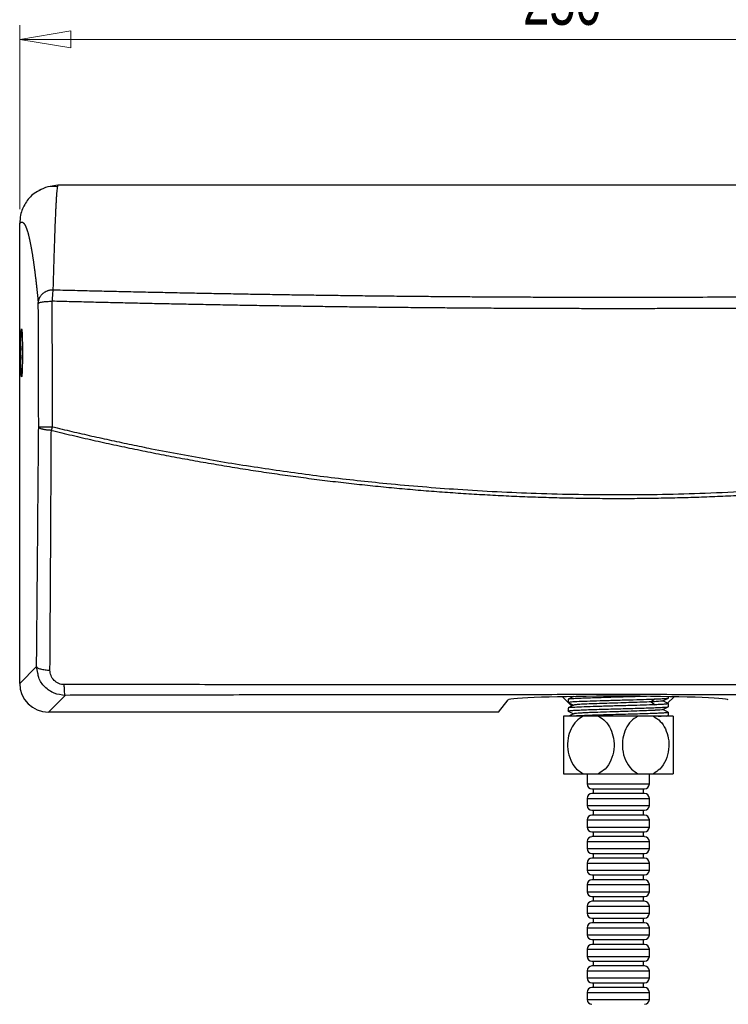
# Model space of a CAD drawing. Header units: millimetres. Extents: x 20 to 203, y 18 to 290.
# Tile 5 of 16: x 20 to 70, y 114 to 183. Entities that reach past the tile are written whole.
import ezdxf

# ---------------------------------------------------------------- set-up
doc = ezdxf.new("R2010")
doc.units = ezdxf.units.MM
doc.styles.add('SLDTEXTSTYLE0', font='TXT', dxfattribs={"width": 0.7})
doc.dimstyles.new('SLDDIMSTYLE0', dxfattribs={"dimtxt": 3.5, "dimasz": 3.556, "dimexe": 0, "dimexo": 0.0625, "dimgap": 0.875, "dimtad": 1, "dimdec": 0, "dimlfac": 3, "dimrnd": 1e-09, "dimzin": 12, "dimdsep": 46, "dimtxsty": 'SLDTEXTSTYLE0', "dimblk1": 'CLOSED', "dimblk2": 'CLOSED', "dimsah": 1, "dimcen": 0.09, "dimadec": 0, "dimazin": 3, "dimtfac": 1, "dimtdec": 0, "dimtofl": 0, "dimtmove": 0, "dimatfit": 3, "dimldrblk": 'CLOSED', "dimfxl": 0, "dimfrac": 2, "dimtolj": 1, "dimtzin": 12, "dimarcsym": 0})

# ---------------------------------------------------------------- blocks, each defined once
blk = doc.blocks.new('_Closed')
at = {"color": 0, "linetype": 'ByBlock', "lineweight": -2}
for p, q in [((-1, 0.166667), (0, 0)), ((-1, 0.166667), (-1, -0.166667)), ((0, 0), (-1, -0.166667)), ((0, 0), (-1, 0))]:
    blk.add_line(p, q, dxfattribs=at)
blk = doc.blocks.new('_D')
at = {"color": 7, "linetype": 'Continuous', "lineweight": 0}
for p, q in [((20.387, 169.48), (20.387, 182.297)), ((103.721, 169.48), (103.721, 182.297)), ((20.387, 181.297), (103.721, 181.297))]:
    blk.add_line(p, q, dxfattribs=at)
at = {"color": 7, "linetype": 'Continuous', "lineweight": 18, "xscale": 3.556, "yscale": 3.556}
for p, rotation in [((20.387, 181.297, -17.167), 179.9999999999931), ((103.721, 181.297, -17.167), 359.9999999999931)]:
    blk.add_blockref('_Closed', p, dxfattribs=dict(at, rotation=rotation))
at = {"color": 7, "linetype": 'Continuous', "lineweight": 18, "insert": (55.434, 185.809), "char_height": 3.5, "attachment_point": 1, "style": 'SLDTEXTSTYLE0'}
blk.add_mtext('250', dxfattribs=at)

msp = doc.modelspace()

# ---------------------------------------------------------------- linework, layer by layer
at = {"color": 7, "linetype": 'Continuous', "lineweight": 25}
for p, q in [((23.052, 171.147), (22.36, 171.029)), ((101.056, 171.147), (23.052, 171.147)), ((20.387, 136.479), (20.387, 168.48)), ((20.387, 136.479), (21.562, 137.654)), ((22.386, 134.48), (23.554, 135.648)), ((53.721, 134.48), (54.39, 135.326)), ((58.168, 135.547), (58.737, 134.98)), ((58.561, 135.367), (58.561, 135.166)), ((58.578, 135.161), (58.561, 135.166)), ((64.628, 135.397), (64.343, 135.195)), ((64.343, 135.195), (64.628, 134.994)), ((65.488, 135.098), (65.94, 135.547)), ((65.528, 135.07), (65.546, 135.065)), ((65.546, 135.468), (65.546, 135.557)), ((65.546, 134.864), (65.546, 135.065)), ((53.721, 134.48), (22.386, 134.48)), ((58.561, 134.763), (58.561, 134.561)), ((58.58, 134.556), (58.561, 134.561)), ((58.737, 134.98), (58.871, 134.98)), ((65.527, 134.466), (65.546, 134.46)), ((65.546, 134.259), (65.546, 134.46)), ((59.609, 134.197), (58.237, 134.197)), ((60.682, 134.197), (59.609, 134.197)), ((63.426, 134.197), (60.682, 134.197)), ((64.499, 134.197), (63.426, 134.197)), ((65.871, 134.197), (64.499, 134.197)), ((65.433, 134.197), (65.542, 134.254)), ((58.237, 130.197), (59.609, 130.197)), ((59.609, 130.197), (60.682, 130.197)), ((59.887, 130.197), (59.887, 129.48)), ((60.682, 130.197), (63.426, 130.197)), ((63.426, 130.197), (64.499, 130.197)), ((64.221, 129.48), (64.221, 130.197)), ((64.499, 130.197), (65.871, 130.197)), ((60.304, 129.147), (60.304, 128.814)), ((63.804, 128.814), (63.804, 129.147)), ((59.887, 128.48), (59.887, 127.98)), ((64.221, 127.98), (64.221, 128.48)), ((60.304, 127.647), (60.304, 127.314)), ((63.804, 127.314), (63.804, 127.647)), ((59.887, 126.98), (59.887, 126.48)), ((64.221, 126.48), (64.221, 126.98)), ((60.304, 126.147), (60.304, 125.814)), ((63.804, 125.814), (63.804, 126.147)), ((59.887, 125.48), (59.887, 124.98)), ((64.221, 124.98), (64.221, 125.48)), ((60.304, 124.647), (60.304, 124.314)), ((63.804, 124.314), (63.804, 124.647)), ((59.887, 123.98), (59.887, 123.48)), ((64.221, 123.48), (64.221, 123.98)), ((60.304, 123.147), (60.304, 122.814)), ((63.804, 122.814), (63.804, 123.147)), ((59.887, 122.48), (59.887, 121.98)), ((64.221, 121.98), (64.221, 122.48)), ((60.304, 121.647), (60.304, 121.314)), ((63.804, 121.314), (63.804, 121.647)), ((59.887, 120.98), (59.887, 120.48)), ((64.221, 120.48), (64.221, 120.98)), ((60.304, 120.147), (60.304, 119.814)), ((63.804, 119.814), (63.804, 120.147)), ((59.887, 119.48), (59.887, 118.98)), ((64.221, 118.98), (64.221, 119.48)), ((60.304, 118.647), (60.304, 118.314)), ((63.804, 118.314), (63.804, 118.647)), ((59.887, 117.98), (59.887, 117.48)), ((64.221, 117.48), (64.221, 117.98)), ((60.304, 117.147), (60.304, 116.814)), ((63.804, 116.814), (63.804, 117.147)), ((59.887, 116.48), (59.887, 115.98)), ((64.221, 115.98), (64.221, 116.48)), ((60.304, 115.647), (60.304, 115.314)), ((63.804, 115.314), (63.804, 115.647)), ((59.887, 114.98), (59.887, 114.48)), ((64.221, 114.48), (64.221, 114.98))]:
    msp.add_line(p, q, dxfattribs=at)
at = {"color": 8, "linetype": 'Continuous', "lineweight": 25}
for p, q in [((21.652, 137.193), (21.562, 137.654)), ((59.887, 129.48), (64.221, 129.48)), ((59.887, 128.48), (64.221, 128.48)), ((59.887, 127.98), (64.221, 127.98)), ((59.887, 126.98), (64.219, 126.98)), ((64.219, 126.98), (64.221, 126.98)), ((59.887, 126.48), (64.221, 126.48)), ((59.887, 125.48), (64.219, 125.48)), ((64.219, 125.48), (64.221, 125.48)), ((59.887, 124.98), (64.221, 124.98)), ((59.887, 123.98), (64.219, 123.98)), ((59.887, 123.48), (64.221, 123.48)), ((64.219, 123.98), (64.221, 123.98)), ((59.887, 122.48), (64.219, 122.48)), ((59.887, 121.98), (64.221, 121.98)), ((64.219, 122.48), (64.221, 122.48)), ((59.887, 120.98), (64.219, 120.98)), ((64.219, 120.98), (64.221, 120.98)), ((59.887, 120.48), (64.221, 120.48)), ((59.887, 119.48), (64.219, 119.48)), ((64.219, 119.48), (64.221, 119.48)), ((59.887, 118.98), (64.221, 118.98)), ((59.887, 117.98), (64.219, 117.98)), ((64.219, 117.98), (64.221, 117.98)), ((59.887, 117.48), (64.221, 117.48)), ((59.887, 116.48), (64.219, 116.48)), ((59.887, 115.98), (64.221, 115.98)), ((64.219, 116.48), (64.221, 116.48)), ((59.887, 114.98), (64.219, 114.98)), ((59.887, 114.48), (64.221, 114.48)), ((64.219, 114.98), (64.221, 114.98))]:
    msp.add_line(p, q, dxfattribs=at)
at = {"color": 7, "linetype": 'Continuous', "lineweight": 25}
for centre, start, end in [((60.221, 129.48), 180, 270), ((63.887, 129.48), 270, 0), ((60.221, 128.48), 90, 180), ((63.887, 128.48), 0, 90), ((60.221, 127.98), 180, 270), ((63.887, 127.98), 270, 0), ((60.221, 126.98), 90, 180), ((63.887, 126.98), 0, 90), ((60.221, 126.48), 180, 270), ((63.887, 126.48), 270, 0), ((60.221, 125.48), 90, 180), ((63.887, 125.48), 0, 90), ((60.221, 124.98), 180, 270), ((63.887, 124.98), 270, 0), ((60.221, 123.98), 90, 180), ((63.887, 123.98), 0, 90), ((60.221, 123.48), 180, 270), ((63.887, 123.48), 270, 0), ((60.221, 122.48), 90, 180), ((63.887, 122.48), 0, 90), ((60.221, 121.98), 180, 270), ((63.887, 121.98), 270, 0), ((60.221, 120.98), 90, 180), ((63.887, 120.98), 0, 90), ((60.221, 120.48), 180, 270), ((63.887, 120.48), 270, 0), ((60.221, 119.48), 90, 180), ((63.887, 119.48), 0, 90), ((60.221, 118.98), 180, 270), ((63.887, 118.98), 270, 0), ((60.221, 117.98), 90, 180), ((63.887, 117.98), 0, 90), ((60.221, 117.48), 180, 270), ((63.887, 117.48), 270, 0), ((60.221, 116.48), 90, 180), ((63.887, 116.48), 0, 90), ((60.221, 115.98), 180, 270), ((63.887, 115.98), 270, 0), ((60.221, 114.98), 90, 180), ((63.887, 114.98), 0, 90), ((60.221, 114.48), 180, 270), ((63.887, 114.48), 270, 0)]:
    msp.add_arc(centre, 0.333, start, end, dxfattribs=at)
msp.add_ellipse((20.521, 159.48), major_axis=(0, 1.667), ratio=0.034921, dxfattribs=at)
for centre, major_axis, ratio, start_param, end_param in [((22.389, 136.481), (-1.416, -1.416), 0.998783, 5.498396, 7.067974), ((62.054, 135.318), (7.667, 0), 0.034921, 0.027649, 3.113944)]:
    msp.add_ellipse(centre, major_axis=major_axis, ratio=ratio, start_param=start_param, end_param=end_param, dxfattribs=at)
for points, knots in [([(21.892, 170.843), (21.718, 170.759), (21.273, 170.544), (20.757, 169.916), (20.433, 169.175), (20.4, 168.678), (20.387, 168.48)], [0, 0, 0, 0, 0.194904, 0.497304, 0.79994, 1, 1, 1, 1]), ([(23.01, 171.037), (22.792, 171.06), (22.382, 171.103), (21.929, 170.876), (21.716, 170.77)], [0, 0, 0, 0, 0.532526, 1, 1, 1, 1]), ([(23.052, 171.147), (23.048, 171.146), (23.041, 171.143), (23.028, 171.114), (23.018, 171.08), (23.012, 171.042), (23.01, 171.033)], [0, 0, 0, 0, 0.245794, 0.54421, 0.895247, 1, 1, 1, 1]), ([(20.387, 168.48), (20.394, 168.488), (20.407, 168.505), (20.427, 168.525), (20.446, 168.542), (20.466, 168.556), (20.485, 168.566), (20.504, 168.573), (20.523, 168.578), (20.543, 168.579), (20.561, 168.577), (20.58, 168.572), (20.599, 168.564), (20.618, 168.553), (20.636, 168.539), (20.655, 168.523), (20.673, 168.504), (20.691, 168.482), (20.709, 168.457), (20.727, 168.43), (20.745, 168.4), (20.763, 168.368), (20.781, 168.333), (20.798, 168.296), (20.816, 168.256), (20.833, 168.214), (20.851, 168.17), (20.868, 168.124), (20.885, 168.075), (20.902, 168.024), (20.919, 167.971), (20.935, 167.917), (20.952, 167.86), (20.968, 167.801), (20.985, 167.74), (21.001, 167.677), (21.017, 167.613), (21.033, 167.546), (21.049, 167.478), (21.065, 167.408), (21.081, 167.337), (21.096, 167.264), (21.112, 167.189), (21.127, 167.113), (21.143, 167.035), (21.158, 166.956), (21.173, 166.876), (21.188, 166.794), (21.203, 166.71), (21.217, 166.626), (21.232, 166.54), (21.246, 166.453), (21.261, 166.365), (21.275, 166.275), (21.289, 166.185), (21.303, 166.093), (21.317, 166.001), (21.331, 165.907), (21.345, 165.813), (21.358, 165.718), (21.372, 165.621), (21.385, 165.524), (21.398, 165.426), (21.412, 165.328), (21.425, 165.228), (21.437, 165.128), (21.45, 165.027), (21.463, 164.926), (21.476, 164.824), (21.488, 164.721), (21.5, 164.618), (21.513, 164.515), (21.525, 164.411), (21.537, 164.306), (21.549, 164.201), (21.56, 164.096), (21.572, 163.991), (21.584, 163.885), (21.595, 163.779), (21.607, 163.673), (21.618, 163.566), (21.629, 163.459), (21.64, 163.352), (21.651, 163.245), (21.662, 163.138), (21.672, 163.031), (21.68, 162.959), (21.683, 162.924)], [0, 0, 0, 0, 0.01499, 0.029903, 0.04474, 0.059501, 0.074186, 0.088794, 0.103326, 0.117782, 0.132161, 0.146463, 0.160689, 0.174839, 0.188912, 0.202909, 0.216829, 0.230672, 0.244439, 0.25813, 0.271744, 0.285281, 0.298741, 0.312125, 0.325432, 0.338662, 0.351816, 0.364893, 0.377893, 0.390817, 0.403663, 0.416433, 0.429126, 0.441742, 0.454281, 0.466743, 0.479129, 0.491437, 0.503669, 0.515823, 0.527901, 0.539902, 0.551825, 0.563672, 0.575442, 0.587134, 0.598749, 0.610288, 0.621749, 0.633133, 0.64444, 0.65567, 0.666823, 0.677898, 0.688897, 0.699818, 0.710662, 0.721428, 0.732118, 0.74273, 0.753264, 0.763722, 0.774102, 0.784405, 0.794631, 0.804779, 0.81485, 0.824843, 0.834759, 0.844598, 0.854359, 0.864043, 0.873649, 0.883178, 0.89263, 0.902004, 0.9113, 0.920519, 0.92966, 0.938724, 0.947711, 0.956619, 0.965451, 0.974204, 0.982881, 0.991479, 1, 1, 1, 1]), ([(21.683, 162.924), (21.684, 162.941), (21.684, 162.975), (21.69, 163.026), (21.698, 163.079), (21.709, 163.131), (21.724, 163.184), (21.742, 163.237), (21.763, 163.288), (21.799, 163.362), (21.846, 163.438), (21.913, 163.525), (22.009, 163.624), (22.144, 163.725), (22.282, 163.791), (22.383, 163.827), (22.468, 163.849), (22.577, 163.869), (22.658, 163.871), (22.702, 163.873)], [0, 0, 0, 0, 0.033811, 0.068308, 0.10346, 0.139232, 0.175583, 0.212467, 0.249836, 0.285212, 0.374887, 0.426803, 0.499982, 0.642986, 0.749819, 0.790713, 0.847004, 0.917405, 1, 1, 1, 1]), ([(22.702, 163.873), (22.697, 163.842), (22.691, 163.8), (22.679, 163.697), (22.674, 163.635), (22.663, 163.497), (22.658, 163.42), (22.65, 163.26), (22.647, 163.178), (22.644, 163.096)], [0, 0, 0, 0, 0.25, 0.25, 0.5, 0.5, 0.75, 0.75, 1, 1, 1, 1]), ([(22.702, 163.873), (23.155, 163.861), (24.061, 163.838), (25.419, 163.805), (26.778, 163.773), (28.136, 163.742), (29.494, 163.712), (30.852, 163.683), (32.21, 163.655), (33.568, 163.629), (34.926, 163.604), (36.284, 163.58), (37.641, 163.557), (38.998, 163.536), (40.356, 163.515), (41.713, 163.496), (43.07, 163.478), (44.427, 163.461), (45.783, 163.446), (47.14, 163.432), (48.496, 163.419), (49.853, 163.407), (51.209, 163.396), (52.565, 163.387), (53.921, 163.379), (55.277, 163.372), (56.632, 163.366), (57.988, 163.362), (59.343, 163.359), (60.699, 163.357), (62.476, 163.356), (64.674, 163.358), (67.295, 163.365), (69.916, 163.377), (72.538, 163.393), (75.16, 163.414), (77.782, 163.439), (80.405, 163.47), (83.029, 163.504), (85.653, 163.544), (88.277, 163.587), (90.902, 163.635), (93.527, 163.688), (96.153, 163.745), (98.78, 163.806), (100.53, 163.851), (101.406, 163.873)], [0, 0, 0, 0, 0.01729, 0.034575, 0.051856, 0.069133, 0.086406, 0.103675, 0.12094, 0.138201, 0.155459, 0.172713, 0.189964, 0.207211, 0.224456, 0.241697, 0.258935, 0.27617, 0.293402, 0.310631, 0.327858, 0.345082, 0.362304, 0.379523, 0.39674, 0.413955, 0.431168, 0.448378, 0.465587, 0.482794, 0.5, 0.533265, 0.566536, 0.599816, 0.633103, 0.666399, 0.699705, 0.733021, 0.766347, 0.799686, 0.833037, 0.8664, 0.899778, 0.93317, 0.966577, 1, 1, 1, 1]), ([(22.624, 163.074), (22.624, 163.08), (22.626, 163.085), (22.633, 163.094), (22.638, 163.096), (22.644, 163.096)], [0, 0, 0, 0, 0.5, 0.5, 1, 1, 1, 1]), ([(22.644, 163.096), (23.096, 163.084), (24.001, 163.061), (25.358, 163.028), (26.715, 162.996), (28.073, 162.964), (29.43, 162.935), (30.788, 162.906), (32.146, 162.878), (33.505, 162.852), (34.863, 162.826), (36.222, 162.802), (37.581, 162.779), (38.939, 162.758), (40.299, 162.737), (41.658, 162.718), (43.017, 162.7), (44.376, 162.683), (45.736, 162.667), (47.095, 162.653), (48.455, 162.64), (49.815, 162.628), (51.174, 162.617), (52.534, 162.608), (53.894, 162.6), (55.254, 162.593), (56.614, 162.587), (57.974, 162.583), (59.334, 162.58), (60.694, 162.578), (62.054, 162.577), (63.414, 162.578), (64.774, 162.58), (66.134, 162.583), (67.494, 162.587), (68.854, 162.593), (70.214, 162.6), (71.574, 162.608), (72.934, 162.617), (74.293, 162.628), (75.653, 162.64), (77.013, 162.653), (78.372, 162.667), (79.732, 162.683), (81.091, 162.7), (82.45, 162.718), (83.809, 162.737), (85.168, 162.758), (86.527, 162.779), (87.886, 162.802), (89.245, 162.826), (90.603, 162.852), (91.961, 162.878), (93.32, 162.906), (94.678, 162.935), (96.035, 162.964), (97.393, 162.996), (98.75, 163.028), (100.107, 163.061), (101.012, 163.084), (101.464, 163.096)], [0, 0, 0, 0, 0.017241, 0.034482, 0.051723, 0.068964, 0.086205, 0.103446, 0.120688, 0.137929, 0.155171, 0.172412, 0.189654, 0.206895, 0.224137, 0.241379, 0.25862, 0.275862, 0.293103, 0.310345, 0.327586, 0.344828, 0.362069, 0.37931, 0.396552, 0.413793, 0.431035, 0.448276, 0.465517, 0.482759, 0.5, 0.517241, 0.534483, 0.551724, 0.568965, 0.586207, 0.603448, 0.62069, 0.637931, 0.655172, 0.672414, 0.689655, 0.706897, 0.724138, 0.74138, 0.758621, 0.775863, 0.793105, 0.810346, 0.827588, 0.844829, 0.862071, 0.879312, 0.896554, 0.913795, 0.931036, 0.948277, 0.965518, 0.982759, 1, 1, 1, 1]), ([(21.683, 162.924), (21.687, 162.941), (21.71, 162.959), (21.805, 162.994), (21.877, 163.011), (22.057, 163.04), (22.165, 163.051), (22.393, 163.068), (22.512, 163.072), (22.624, 163.074)], [0, 0, 0, 0, 0.25, 0.25, 0.5, 0.5, 0.75, 0.75, 1, 1, 1, 1]), ([(21.709, 154.321), (21.709, 154.481), (21.709, 154.802), (21.708, 155.282), (21.708, 155.761), (21.707, 156.241), (21.706, 156.72), (21.705, 157.199), (21.704, 157.678), (21.702, 158.156), (21.701, 158.634), (21.699, 159.112), (21.698, 159.589), (21.696, 160.067), (21.694, 160.543), (21.692, 161.02), (21.69, 161.496), (21.688, 161.973), (21.686, 162.448), (21.684, 162.765), (21.683, 162.924)], [0, 0, 0, 0, 0.055607, 0.111193, 0.16676, 0.222312, 0.277851, 0.333381, 0.388903, 0.444421, 0.499938, 0.555456, 0.610979, 0.666508, 0.722049, 0.777602, 0.83317, 0.888758, 0.944367, 1, 1, 1, 1]), ([(22.624, 163.074), (22.625, 162.913), (22.626, 162.592), (22.629, 162.109), (22.631, 161.626), (22.633, 161.142), (22.635, 160.658), (22.637, 160.173), (22.638, 159.689), (22.64, 159.204), (22.641, 158.718), (22.643, 158.233), (22.644, 157.747), (22.645, 157.261), (22.646, 156.775), (22.647, 156.289), (22.648, 155.802), (22.649, 155.316), (22.649, 154.829), (22.649, 154.504), (22.65, 154.342)], [0, 0, 0, 0, 0.0556013, 0.111197, 0.1667873, 0.2223722, 0.2779515, 0.3335255, 0.3890941, 0.4446573, 0.5002152, 0.5557678, 0.6113151, 0.6668571, 0.7223939, 0.7779254, 0.8334518, 0.888973, 0.9444891, 1, 1, 1, 1]), ([(20.574, 159.961), (20.567, 159.926), (20.555, 159.856), (20.547, 159.762), (20.548, 159.692), (20.558, 159.653), (20.569, 159.649), (20.574, 159.647)], [0, 0, 0, 0, 0.212798, 0.42873, 0.635052, 0.83834, 1, 1, 1, 1]), ([(20.574, 159.314), (20.567, 159.31), (20.555, 159.304), (20.547, 159.251), (20.548, 159.173), (20.558, 159.085), (20.569, 159.026), (20.574, 159)], [0, 0, 0, 0, 0.212798, 0.42873, 0.635052, 0.83834, 1, 1, 1, 1]), ([(21.562, 137.654), (21.567, 138.178), (21.577, 139.221), (21.591, 140.777), (21.605, 142.316), (21.622, 144.231), (21.642, 146.514), (21.665, 149.156), (21.687, 151.753), (21.702, 153.47), (21.709, 154.321)], [0, 0, 0, 0, 0.094601, 0.188128, 0.28058, 0.371958, 0.533167, 0.691576, 0.847186, 1, 1, 1, 1]), ([(21.709, 154.321), (21.71, 154.322), (21.712, 154.322), (21.72, 154.324), (21.73, 154.325), (21.744, 154.326), (21.762, 154.327), (21.782, 154.329), (21.806, 154.33), (21.832, 154.331), (21.861, 154.332), (21.893, 154.333), (21.926, 154.334), (21.961, 154.335), (21.997, 154.336), (22.035, 154.336), (22.073, 154.337), (22.113, 154.338), (22.152, 154.338), (22.192, 154.339), (22.232, 154.339), (22.271, 154.34), (22.31, 154.34), (22.348, 154.341), (22.386, 154.341), (22.422, 154.341), (22.458, 154.341), (22.493, 154.342), (22.526, 154.342), (22.559, 154.342), (22.59, 154.342), (22.62, 154.342), (22.64, 154.342), (22.65, 154.342)], [0, 0, 0, 0, 0.039793, 0.079739, 0.11975, 0.15974, 0.199619, 0.2393, 0.278696, 0.317725, 0.356307, 0.394366, 0.431833, 0.468642, 0.504734, 0.540057, 0.574566, 0.60822, 0.640986, 0.672837, 0.703751, 0.733712, 0.762709, 0.790736, 0.817791, 0.843874, 0.868992, 0.893152, 0.916364, 0.93864, 0.959994, 0.980442, 1, 1, 1, 1]), ([(22.591, 154.088), (22.572, 154.089), (22.532, 154.09), (22.471, 154.094), (22.407, 154.099), (22.339, 154.105), (22.269, 154.113), (22.198, 154.122), (22.126, 154.134), (22.055, 154.148), (21.986, 154.163), (21.922, 154.181), (21.863, 154.201), (21.812, 154.223), (21.769, 154.246), (21.738, 154.271), (21.716, 154.296), (21.712, 154.313), (21.709, 154.321)], [0, 0, 0, 0, 0.040541, 0.084317, 0.131407, 0.181862, 0.235703, 0.292903, 0.353386, 0.417014, 0.483579, 0.552803, 0.624331, 0.697741, 0.772551, 0.848234, 0.924237, 1, 1, 1, 1]), ([(22.65, 154.342), (22.879, 154.287), (23.338, 154.175), (24.027, 154.012), (24.716, 153.852), (25.407, 153.695), (26.098, 153.541), (26.789, 153.389), (27.481, 153.241), (28.174, 153.095), (28.868, 152.953), (30.684, 152.587), (33.631, 152.039), (37.719, 151.383), (41.82, 150.83), (45.388, 150.438), (48.416, 150.166), (51.882, 149.907), (55.503, 149.724), (59.266, 149.628), (62.196, 149.604), (65.138, 149.634), (68.162, 149.717), (71.251, 149.857), (74.063, 150.039), (76.538, 150.239), (79.438, 150.512), (83.093, 150.927), (87.209, 151.508), (91.027, 152.14), (93.839, 152.668), (95.934, 153.094), (97.319, 153.387), (98.701, 153.693), (100.082, 154.01), (100.999, 154.232), (101.458, 154.342)], [0, 0, 0, 0, 0.008912, 0.017823, 0.026733, 0.035641, 0.044548, 0.053455, 0.062361, 0.071266, 0.080172, 0.089076, 0.141178, 0.193208, 0.245199, 0.297181, 0.328514, 0.35976, 0.428206, 0.465116, 0.501593, 0.538625, 0.575993, 0.615607, 0.655168, 0.68217, 0.709183, 0.764982, 0.820809, 0.86588, 0.910925, 0.928729, 0.946537, 0.964351, 0.982171, 1, 1, 1, 1]), ([(22.495, 137.401), (22.499, 137.981), (22.507, 139.135), (22.517, 140.859), (22.528, 142.568), (22.538, 144.26), (22.548, 145.936), (22.557, 147.597), (22.566, 149.242), (22.574, 150.871), (22.583, 152.485), (22.588, 153.555), (22.591, 154.088)], [0, 0, 0, 0, 0.104488, 0.207978, 0.310471, 0.411967, 0.512465, 0.611966, 0.71047, 0.807977, 0.904487, 1, 1, 1, 1]), ([(22.591, 154.088), (22.832, 154.03), (23.314, 153.913), (24.039, 153.742), (24.764, 153.574), (25.49, 153.409), (26.217, 153.247), (26.945, 153.089), (27.674, 152.934), (28.403, 152.782), (29.133, 152.633), (29.863, 152.488), (30.595, 152.346), (31.327, 152.207), (32.059, 152.072), (32.792, 151.939), (33.526, 151.81), (34.261, 151.685), (34.996, 151.562), (35.731, 151.443), (36.467, 151.327), (37.204, 151.215), (37.941, 151.105), (38.678, 150.999), (39.416, 150.897), (40.155, 150.797), (40.894, 150.701), (41.633, 150.608), (42.373, 150.518), (43.113, 150.432), (43.854, 150.349), (44.595, 150.27), (45.336, 150.193), (46.078, 150.12), (46.82, 150.051), (47.562, 149.984), (48.304, 149.921), (49.047, 149.861), (49.79, 149.805), (50.534, 149.752), (51.277, 149.702), (52.021, 149.656), (52.765, 149.613), (53.509, 149.573), (54.253, 149.536), (54.998, 149.503), (55.742, 149.473), (56.487, 149.447), (57.232, 149.423), (57.977, 149.403), (58.721, 149.387), (59.466, 149.374), (60.212, 149.364), (60.957, 149.357), (61.702, 149.354), (62.447, 149.354), (63.192, 149.357), (63.937, 149.364), (64.682, 149.374), (65.427, 149.388), (66.171, 149.405), (66.916, 149.425), (67.661, 149.448), (68.405, 149.475), (69.149, 149.505), (69.893, 149.538), (70.637, 149.575), (71.381, 149.615), (72.125, 149.658), (72.868, 149.705), (73.611, 149.754), (74.354, 149.808), (75.097, 149.864), (75.839, 149.924), (76.581, 149.987), (77.323, 150.054), (78.064, 150.124), (78.805, 150.197), (79.546, 150.273), (80.286, 150.353), (81.026, 150.436), (81.765, 150.522), (82.504, 150.612), (83.243, 150.705), (83.981, 150.801), (84.719, 150.9), (85.456, 151.003), (86.192, 151.109), (86.929, 151.218), (87.664, 151.331), (88.399, 151.447), (89.134, 151.566), (89.868, 151.688), (90.601, 151.814), (91.334, 151.943), (92.066, 152.075), (92.797, 152.21), (93.528, 152.349), (94.258, 152.491), (94.987, 152.636), (95.716, 152.784), (96.444, 152.936), (97.171, 153.091), (97.898, 153.249), (98.623, 153.41), (99.348, 153.575), (100.072, 153.742), (100.795, 153.913), (101.277, 154.03), (101.517, 154.088)], [0, 0, 0, 0, 0.009356, 0.018712, 0.028068, 0.037424, 0.046779, 0.056134, 0.065489, 0.074844, 0.084198, 0.093553, 0.102906, 0.11226, 0.121613, 0.130967, 0.14032, 0.149672, 0.159025, 0.168377, 0.177729, 0.187081, 0.196433, 0.205784, 0.215135, 0.224486, 0.233837, 0.243187, 0.252538, 0.261888, 0.271238, 0.280588, 0.289937, 0.299286, 0.308636, 0.317985, 0.327333, 0.336682, 0.34603, 0.355378, 0.364727, 0.374074, 0.383422, 0.39277, 0.402117, 0.411464, 0.420811, 0.430158, 0.439504, 0.448851, 0.458197, 0.467543, 0.476889, 0.486235, 0.49558, 0.504926, 0.514271, 0.523616, 0.532961, 0.542305, 0.55165, 0.560994, 0.570339, 0.579683, 0.589026, 0.59837, 0.607714, 0.617057, 0.6264, 0.635743, 0.645086, 0.654428, 0.663771, 0.673113, 0.682455, 0.691797, 0.701139, 0.71048, 0.719821, 0.729163, 0.738504, 0.747845, 0.757186, 0.766526, 0.775867, 0.785207, 0.794547, 0.803887, 0.813227, 0.822567, 0.831907, 0.841246, 0.850586, 0.859925, 0.869264, 0.878603, 0.887942, 0.897281, 0.906619, 0.915958, 0.925296, 0.934635, 0.943973, 0.953311, 0.962649, 0.971987, 0.981325, 0.990662, 1, 1, 1, 1]), ([(21.562, 137.654), (21.566, 137.626), (21.589, 137.595), (21.683, 137.536), (21.754, 137.508), (21.933, 137.46), (22.04, 137.44), (22.266, 137.412), (22.384, 137.404), (22.495, 137.401)], [0, 0, 0, 0, 0.25, 0.25, 0.5, 0.5, 0.75, 0.75, 1, 1, 1, 1]), ([(23.554, 135.648), (23.293, 135.678), (22.769, 135.737), (22.119, 136.202), (21.72, 136.723), (21.668, 137.087), (21.652, 137.193)], [0, 0, 0, 0, 0.292325, 0.585196, 0.8801, 1, 1, 1, 1]), ([(23.492, 136.392), (23.36, 136.392), (23.227, 136.418), (22.984, 136.521), (22.873, 136.597), (22.689, 136.785), (22.616, 136.897), (22.519, 137.14), (22.495, 137.271), (22.495, 137.401)], [0, 0, 0, 0, 0.25, 0.25, 0.5, 0.5, 0.75, 0.75, 1, 1, 1, 1]), ([(100.616, 136.392), (100.06, 136.392), (98.949, 136.391), (97.286, 136.391), (95.63, 136.391), (93.982, 136.391), (92.341, 136.391), (90.707, 136.39), (89.081, 136.39), (87.461, 136.39), (85.85, 136.39), (84.245, 136.39), (82.648, 136.39), (81.058, 136.39), (79.475, 136.39), (77.9, 136.39), (76.332, 136.39), (74.772, 136.39), (73.219, 136.389), (71.673, 136.389), (70.135, 136.389), (68.604, 136.389), (67.081, 136.389), (65.565, 136.389), (64.057, 136.389), (62.105, 136.389), (59.698, 136.389), (56.825, 136.389), (53.925, 136.389), (50.998, 136.389), (48.045, 136.39), (45.066, 136.39), (42.06, 136.39), (39.029, 136.39), (35.971, 136.39), (32.888, 136.391), (29.779, 136.391), (26.644, 136.391), (24.545, 136.391), (23.492, 136.392)], [0, 0, 0, 0, 0.021681, 0.043265, 0.064752, 0.086142, 0.107435, 0.128631, 0.14973, 0.170732, 0.191637, 0.212444, 0.233154, 0.253767, 0.274283, 0.294701, 0.315022, 0.335245, 0.355372, 0.3754, 0.395332, 0.415165, 0.434902, 0.45454, 0.474081, 0.493524, 0.530406, 0.567635, 0.605211, 0.643134, 0.681403, 0.720018, 0.75898, 0.798286, 0.837939, 0.877937, 0.91828, 0.958967, 1, 1, 1, 1]), ([(23.554, 135.648), (23.547, 135.652), (23.541, 135.672), (23.527, 135.747), (23.52, 135.803), (23.509, 135.942), (23.504, 136.026), (23.496, 136.204), (23.494, 136.299), (23.492, 136.392)], [0, 0, 0, 0, 0.25, 0.25, 0.5, 0.5, 0.75, 0.75, 1, 1, 1, 1]), ([(100.554, 135.648), (100.036, 135.649), (99.004, 135.652), (97.463, 135.655), (95.937, 135.658), (94.424, 135.661), (92.924, 135.664), (91.439, 135.667), (89.967, 135.67), (88.509, 135.672), (87.065, 135.675), (85.635, 135.677), (82.984, 135.681), (79.138, 135.686), (73.834, 135.691), (68.316, 135.694), (62.521, 135.696), (56.696, 135.695), (51.053, 135.692), (45.591, 135.687), (41.061, 135.681), (37.222, 135.675), (34.293, 135.67), (31.521, 135.665), (28.908, 135.66), (26.247, 135.654), (24.457, 135.65), (23.554, 135.648)], [0, 0, 0, 0, 0.020213, 0.040243, 0.060093, 0.07976, 0.099247, 0.118552, 0.137676, 0.156619, 0.17538, 0.193961, 0.212361, 0.27867, 0.343776, 0.418921, 0.493526, 0.569366, 0.645678, 0.713252, 0.782056, 0.822148, 0.862876, 0.896214, 0.93018, 0.964775, 1, 1, 1, 1]), ([(64.014, 135.576), (64.007, 135.576), (63.825, 135.569), (63.393, 135.556), (62.741, 135.538), (62.054, 135.519), (61.368, 135.5), (60.709, 135.481), (60.101, 135.462), (59.569, 135.443), (59.131, 135.424), (58.808, 135.405), (58.6, 135.386), (58.574, 135.374), (58.561, 135.367)], [0, 0, 0, 0, 0.00332, 0.093927, 0.184534, 0.275142, 0.365749, 0.456356, 0.546964, 0.637571, 0.728178, 0.818785, 0.909393, 1, 1, 1, 1]), ([(58.956, 135.575), (58.89, 135.541), (58.76, 135.473), (58.629, 135.405), (58.564, 135.371)], [0, 0, 0, 0, 0.499964, 1, 1, 1, 1]), ([(58.565, 135.161), (58.63, 135.128), (58.756, 135.062), (58.883, 134.996), (58.944, 134.964)], [0, 0, 0, 0, 0.51436, 1, 1, 1, 1]), ([(64.343, 135.195), (64.152, 135.187), (63.753, 135.17), (63.014, 135.146), (62.221, 135.12), (61.455, 135.097), (60.693, 135.072), (60.016, 135.048), (59.46, 135.022), (59.112, 134.998), (58.945, 134.98), (58.963, 134.971), (58.964, 134.97)], [0, 0, 0, 0, 0.108106, 0.225835, 0.329794, 0.439683, 0.540158, 0.659319, 0.769515, 0.879407, 0.989342, 1, 1, 1, 1]), ([(65.13, 135.261), (65.121, 135.255), (65.1, 135.243), (64.939, 135.229), (64.704, 135.213), (64.509, 135.203), (64.343, 135.195)], [0, 0, 0, 0, 0.2463414, 0.5597021, 0.6233887, 1, 1, 1, 1]), ([(65.152, 135.261), (65.218, 135.295), (65.348, 135.363), (65.479, 135.431), (65.544, 135.465)], [0, 0, 0, 0, 0.499964, 1, 1, 1, 1]), ([(65.544, 135.069), (65.479, 135.103), (65.352, 135.169), (65.225, 135.235), (65.164, 135.267)], [0, 0, 0, 0, 0.5154671, 1, 1, 1, 1]), ([(58.566, 134.556), (58.631, 134.523), (58.757, 134.457), (58.882, 134.391), (58.943, 134.359)], [0, 0, 0, 0, 0.515219, 1, 1, 1, 1]), ([(58.956, 134.971), (58.891, 134.937), (58.761, 134.869), (58.632, 134.801), (58.567, 134.768)], [0, 0, 0, 0, 0.499966, 1, 1, 1, 1]), ([(58.956, 134.366), (58.891, 134.332), (58.783, 134.276), (58.675, 134.219), (58.632, 134.197)], [0, 0, 0, 0, 0.600203, 1, 1, 1, 1]), ([(65.546, 134.46), (65.533, 134.454), (65.507, 134.441), (65.3, 134.422), (64.977, 134.404), (64.539, 134.385), (64.007, 134.366), (63.399, 134.347), (62.74, 134.328), (62.054, 134.309), (61.368, 134.29), (60.709, 134.271), (60.101, 134.252), (59.57, 134.233), (59.134, 134.215), (58.941, 134.203), (58.848, 134.197)], [0, 0, 0, 0, 0.071749, 0.143499, 0.215248, 0.286997, 0.358746, 0.430496, 0.502245, 0.573994, 0.645743, 0.717493, 0.789242, 0.860991, 0.932741, 1, 1, 1, 1]), ([(65.135, 134.656), (65.137, 134.655), (65.152, 134.645), (64.978, 134.627), (64.743, 134.611), (64.589, 134.603), (64.414, 134.593), (64.042, 134.576), (63.344, 134.552), (62.609, 134.528), (61.814, 134.503), (61.028, 134.478), (60.345, 134.455), (59.926, 134.438), (59.739, 134.43), (59.675, 134.426), (59.667, 134.426), (59.665, 134.426), (59.665, 134.426), (59.664, 134.426), (59.664, 134.426), (59.664, 134.426), (59.664, 134.426), (59.663, 134.426), (59.656, 134.426), (59.629, 134.424), (59.562, 134.421), (59.427, 134.414), (59.216, 134.401), (59.081, 134.388), (58.986, 134.376), (58.983, 134.37), (58.98, 134.365)], [0, 0, 0, 0, 0.018726, 0.102438, 0.177887, 0.187491, 0.188638, 0.273597, 0.35888, 0.44977, 0.516227, 0.612438, 0.702749, 0.759134, 0.787024, 0.790546, 0.790976, 0.791225, 0.791281, 0.791292, 0.791293, 0.791296, 0.791301, 0.791312, 0.791973, 0.794621, 0.805223, 0.826484, 0.869221, 0.940084, 0.954357, 1, 1, 1, 1]), ([(65.153, 134.656), (65.218, 134.69), (65.348, 134.758), (65.478, 134.825), (65.542, 134.859)], [0, 0, 0, 0, 0.499963, 1, 1, 1, 1]), ([(65.541, 134.465), (65.476, 134.499), (65.351, 134.565), (65.225, 134.63), (65.164, 134.662)], [0, 0, 0, 0, 0.516555, 1, 1, 1, 1]), ([(58.237, 134.197), (58.237, 134.09), (58.237, 133.878), (58.237, 133.32), (58.237, 132.648), (58.237, 131.88), (58.237, 131.124), (58.237, 130.514), (58.237, 130.294), (58.237, 130.197)], [0, 0, 0, 0, 0.1335373, 0.2665243, 0.4065194, 0.560307, 0.7204447, 0.8763989, 1, 1, 1, 1]), ([(59.609, 134.197), (59.438, 134.09), (59.098, 133.878), (58.742, 133.32), (58.53, 132.648), (58.507, 131.88), (58.708, 131.124), (59.093, 130.514), (59.451, 130.294), (59.609, 130.197)], [0, 0, 0, 0, 0.133537, 0.266524, 0.406519, 0.560307, 0.720445, 0.876399, 1, 1, 1, 1]), ([(60.682, 134.197), (60.853, 134.09), (61.193, 133.878), (61.549, 133.32), (61.762, 132.648), (61.785, 131.88), (61.584, 131.124), (61.198, 130.514), (60.841, 130.294), (60.682, 130.197)], [0, 0, 0, 0, 0.133537, 0.266524, 0.406519, 0.560307, 0.720445, 0.876399, 1, 1, 1, 1]), ([(63.426, 134.197), (63.255, 134.09), (62.915, 133.878), (62.559, 133.32), (62.346, 132.648), (62.323, 131.88), (62.524, 131.124), (62.91, 130.514), (63.267, 130.294), (63.426, 130.197)], [0, 0, 0, 0, 0.133537, 0.266524, 0.406519, 0.560307, 0.720445, 0.876399, 1, 1, 1, 1]), ([(64.499, 134.197), (64.67, 134.09), (65.01, 133.878), (65.366, 133.32), (65.578, 132.648), (65.601, 131.88), (65.4, 131.124), (65.015, 130.514), (64.657, 130.294), (64.499, 130.197)], [0, 0, 0, 0, 0.133537, 0.266524, 0.406519, 0.560307, 0.720445, 0.876399, 1, 1, 1, 1]), ([(64.838, 134.197), (64.879, 134.199), (65.068, 134.207), (65.295, 134.221), (65.509, 134.24), (65.534, 134.252), (65.546, 134.259)], [0, 0, 0, 0, 0.084133, 0.389422, 0.694711, 1, 1, 1, 1]), ([(65.871, 134.197), (65.871, 134.09), (65.871, 133.878), (65.871, 133.32), (65.871, 132.648), (65.871, 131.88), (65.871, 131.124), (65.871, 130.514), (65.871, 130.294), (65.871, 130.197)], [0, 0, 0, 0, 0.133537, 0.266524, 0.406519, 0.560307, 0.720445, 0.876399, 1, 1, 1, 1]), ([(60.221, 129.147), (60.245, 129.147), (60.283, 129.147), (60.511, 129.147), (60.748, 129.147), (61.042, 129.147), (61.469, 129.147), (62.054, 129.147), (62.639, 129.147), (63.066, 129.147), (63.36, 129.147), (63.597, 129.147), (63.825, 129.147), (63.863, 129.147), (63.887, 129.147)], [0, 0, 0, 0, 0.119728, 0.18418, 0.25, 0.31582, 0.380272, 0.5, 0.619728, 0.68418, 0.75, 0.81582, 0.880272, 1, 1, 1, 1]), ([(63.887, 128.814), (63.863, 128.814), (63.825, 128.814), (63.597, 128.814), (63.36, 128.814), (63.066, 128.814), (62.639, 128.814), (62.054, 128.814), (61.469, 128.814), (61.042, 128.814), (60.748, 128.814), (60.511, 128.814), (60.283, 128.814), (60.245, 128.814), (60.221, 128.814)], [0, 0, 0, 0, 0.119728, 0.18418, 0.25, 0.31582, 0.380272, 0.5, 0.619728, 0.68418, 0.75, 0.81582, 0.880272, 1, 1, 1, 1]), ([(60.221, 127.647), (60.245, 127.647), (60.283, 127.647), (60.511, 127.647), (60.748, 127.647), (61.042, 127.647), (61.469, 127.647), (62.054, 127.647), (62.639, 127.647), (63.066, 127.647), (63.36, 127.647), (63.597, 127.647), (63.825, 127.647), (63.863, 127.647), (63.887, 127.647)], [0, 0, 0, 0, 0.119728, 0.18418, 0.25, 0.31582, 0.380272, 0.5, 0.619728, 0.68418, 0.75, 0.81582, 0.880272, 1, 1, 1, 1]), ([(63.887, 127.314), (63.863, 127.314), (63.825, 127.314), (63.597, 127.314), (63.36, 127.314), (63.066, 127.314), (62.639, 127.314), (62.054, 127.314), (61.469, 127.314), (61.042, 127.314), (60.748, 127.314), (60.511, 127.314), (60.283, 127.314), (60.245, 127.314), (60.221, 127.314)], [0, 0, 0, 0, 0.119728, 0.18418, 0.25, 0.31582, 0.380272, 0.5, 0.619728, 0.68418, 0.75, 0.81582, 0.880272, 1, 1, 1, 1]), ([(60.221, 126.147), (60.245, 126.147), (60.283, 126.147), (60.511, 126.147), (60.748, 126.147), (61.042, 126.147), (61.469, 126.147), (62.054, 126.147), (62.639, 126.147), (63.066, 126.147), (63.36, 126.147), (63.597, 126.147), (63.825, 126.147), (63.863, 126.147), (63.887, 126.147)], [0, 0, 0, 0, 0.119728, 0.18418, 0.25, 0.31582, 0.380272, 0.5, 0.619728, 0.68418, 0.75, 0.81582, 0.880272, 1, 1, 1, 1]), ([(63.887, 125.814), (63.863, 125.814), (63.825, 125.814), (63.597, 125.814), (63.36, 125.814), (63.066, 125.814), (62.639, 125.814), (62.054, 125.814), (61.469, 125.814), (61.042, 125.814), (60.748, 125.814), (60.511, 125.814), (60.283, 125.814), (60.245, 125.814), (60.221, 125.814)], [0, 0, 0, 0, 0.119728, 0.18418, 0.25, 0.31582, 0.380272, 0.5, 0.619728, 0.68418, 0.75, 0.81582, 0.880272, 1, 1, 1, 1]), ([(60.221, 124.647), (60.245, 124.647), (60.283, 124.647), (60.511, 124.647), (60.748, 124.647), (61.042, 124.647), (61.469, 124.647), (62.054, 124.647), (62.639, 124.647), (63.066, 124.647), (63.36, 124.647), (63.597, 124.647), (63.825, 124.647), (63.863, 124.647), (63.887, 124.647)], [0, 0, 0, 0, 0.119728, 0.18418, 0.25, 0.31582, 0.380272, 0.5, 0.619728, 0.68418, 0.75, 0.81582, 0.880272, 1, 1, 1, 1]), ([(63.887, 124.314), (63.863, 124.314), (63.825, 124.314), (63.597, 124.314), (63.36, 124.314), (63.066, 124.314), (62.639, 124.314), (62.054, 124.314), (61.469, 124.314), (61.042, 124.314), (60.748, 124.314), (60.511, 124.314), (60.283, 124.314), (60.245, 124.314), (60.221, 124.314)], [0, 0, 0, 0, 0.119728, 0.18418, 0.25, 0.31582, 0.380272, 0.5, 0.619728, 0.68418, 0.75, 0.81582, 0.880272, 1, 1, 1, 1]), ([(60.221, 123.147), (60.245, 123.147), (60.283, 123.147), (60.511, 123.147), (60.748, 123.147), (61.042, 123.147), (61.469, 123.147), (62.054, 123.147), (62.639, 123.147), (63.066, 123.147), (63.36, 123.147), (63.597, 123.147), (63.825, 123.147), (63.863, 123.147), (63.887, 123.147)], [0, 0, 0, 0, 0.119728, 0.18418, 0.25, 0.31582, 0.380272, 0.5, 0.619728, 0.68418, 0.75, 0.81582, 0.880272, 1, 1, 1, 1]), ([(63.887, 122.814), (63.863, 122.814), (63.825, 122.814), (63.597, 122.814), (63.36, 122.814), (63.066, 122.814), (62.639, 122.814), (62.054, 122.814), (61.469, 122.814), (61.042, 122.814), (60.748, 122.814), (60.511, 122.814), (60.283, 122.814), (60.245, 122.814), (60.221, 122.814)], [0, 0, 0, 0, 0.119728, 0.18418, 0.25, 0.31582, 0.380272, 0.5, 0.619728, 0.68418, 0.75, 0.81582, 0.880272, 1, 1, 1, 1]), ([(60.221, 121.647), (60.245, 121.647), (60.283, 121.647), (60.511, 121.647), (60.748, 121.647), (61.042, 121.647), (61.469, 121.647), (62.054, 121.647), (62.639, 121.647), (63.066, 121.647), (63.36, 121.647), (63.597, 121.647), (63.825, 121.647), (63.863, 121.647), (63.887, 121.647)], [0, 0, 0, 0, 0.119728, 0.18418, 0.25, 0.31582, 0.380272, 0.5, 0.619728, 0.68418, 0.75, 0.81582, 0.880272, 1, 1, 1, 1]), ([(63.887, 121.314), (63.863, 121.314), (63.825, 121.314), (63.597, 121.314), (63.36, 121.314), (63.066, 121.314), (62.639, 121.314), (62.054, 121.314), (61.469, 121.314), (61.042, 121.314), (60.748, 121.314), (60.511, 121.314), (60.283, 121.314), (60.245, 121.314), (60.221, 121.314)], [0, 0, 0, 0, 0.119728, 0.18418, 0.25, 0.31582, 0.380272, 0.5, 0.619728, 0.68418, 0.75, 0.81582, 0.880272, 1, 1, 1, 1]), ([(60.221, 120.147), (60.245, 120.147), (60.283, 120.147), (60.511, 120.147), (60.748, 120.147), (61.042, 120.147), (61.469, 120.147), (62.054, 120.147), (62.639, 120.147), (63.066, 120.147), (63.36, 120.147), (63.597, 120.147), (63.825, 120.147), (63.863, 120.147), (63.887, 120.147)], [0, 0, 0, 0, 0.119728, 0.18418, 0.25, 0.31582, 0.380272, 0.5, 0.619728, 0.68418, 0.75, 0.81582, 0.880272, 1, 1, 1, 1]), ([(63.887, 119.814), (63.863, 119.814), (63.825, 119.814), (63.597, 119.814), (63.36, 119.814), (63.066, 119.814), (62.639, 119.814), (62.054, 119.814), (61.469, 119.814), (61.042, 119.814), (60.748, 119.814), (60.511, 119.814), (60.283, 119.814), (60.245, 119.814), (60.221, 119.814)], [0, 0, 0, 0, 0.119728, 0.18418, 0.25, 0.31582, 0.380272, 0.5, 0.619728, 0.68418, 0.75, 0.81582, 0.880272, 1, 1, 1, 1]), ([(60.221, 118.647), (60.245, 118.647), (60.283, 118.647), (60.511, 118.647), (60.748, 118.647), (61.042, 118.647), (61.469, 118.647), (62.054, 118.647), (62.639, 118.647), (63.066, 118.647), (63.36, 118.647), (63.597, 118.647), (63.825, 118.647), (63.863, 118.647), (63.887, 118.647)], [0, 0, 0, 0, 0.119728, 0.18418, 0.25, 0.31582, 0.380272, 0.5, 0.619728, 0.68418, 0.75, 0.81582, 0.880272, 1, 1, 1, 1]), ([(63.887, 118.314), (63.863, 118.314), (63.825, 118.314), (63.597, 118.314), (63.36, 118.314), (63.066, 118.314), (62.639, 118.314), (62.054, 118.314), (61.469, 118.314), (61.042, 118.314), (60.748, 118.314), (60.511, 118.314), (60.283, 118.314), (60.245, 118.314), (60.221, 118.314)], [0, 0, 0, 0, 0.119728, 0.18418, 0.25, 0.31582, 0.380272, 0.5, 0.619728, 0.68418, 0.75, 0.81582, 0.880272, 1, 1, 1, 1]), ([(60.221, 117.147), (60.245, 117.147), (60.283, 117.147), (60.511, 117.147), (60.748, 117.147), (61.042, 117.147), (61.469, 117.147), (62.054, 117.147), (62.639, 117.147), (63.066, 117.147), (63.36, 117.147), (63.597, 117.147), (63.825, 117.147), (63.863, 117.147), (63.887, 117.147)], [0, 0, 0, 0, 0.119728, 0.18418, 0.25, 0.31582, 0.380272, 0.5, 0.619728, 0.68418, 0.75, 0.81582, 0.880272, 1, 1, 1, 1]), ([(63.887, 116.814), (63.863, 116.814), (63.825, 116.814), (63.597, 116.814), (63.36, 116.814), (63.066, 116.814), (62.639, 116.814), (62.054, 116.814), (61.469, 116.814), (61.042, 116.814), (60.748, 116.814), (60.511, 116.814), (60.283, 116.814), (60.245, 116.814), (60.221, 116.814)], [0, 0, 0, 0, 0.119728, 0.18418, 0.25, 0.31582, 0.380272, 0.5, 0.619728, 0.68418, 0.75, 0.81582, 0.880272, 1, 1, 1, 1]), ([(60.221, 115.647), (60.245, 115.647), (60.283, 115.647), (60.511, 115.647), (60.748, 115.647), (61.042, 115.647), (61.469, 115.647), (62.054, 115.647), (62.639, 115.647), (63.066, 115.647), (63.36, 115.647), (63.597, 115.647), (63.825, 115.647), (63.863, 115.647), (63.887, 115.647)], [0, 0, 0, 0, 0.119728, 0.18418, 0.25, 0.31582, 0.380272, 0.5, 0.619728, 0.68418, 0.75, 0.81582, 0.880272, 1, 1, 1, 1]), ([(63.887, 115.314), (63.863, 115.314), (63.825, 115.314), (63.597, 115.314), (63.36, 115.314), (63.066, 115.314), (62.639, 115.314), (62.054, 115.314), (61.469, 115.314), (61.042, 115.314), (60.748, 115.314), (60.511, 115.314), (60.283, 115.314), (60.245, 115.314), (60.221, 115.314)], [0, 0, 0, 0, 0.119728, 0.18418, 0.25, 0.31582, 0.380272, 0.5, 0.619728, 0.68418, 0.75, 0.81582, 0.880272, 1, 1, 1, 1])]:
    msp.add_open_spline(points, degree=3, knots=knots, dxfattribs=at)
at = {"color": 8, "linetype": 'Continuous', "lineweight": 25}
msp.add_open_spline([(23.01, 171.033), (23.006, 171.011), (22.996, 170.954), (22.979, 170.811), (22.96, 170.611), (22.942, 170.367), (22.925, 170.099), (22.908, 169.815), (22.894, 169.525), (22.878, 169.189), (22.855, 168.679), (22.827, 167.949), (22.795, 167.006), (22.763, 166.005), (22.733, 164.971), (22.712, 164.231), (22.702, 163.873)], degree=3, knots=[0, 0, 0, 0, 0.041652, 0.105233, 0.172566, 0.233371, 0.29423, 0.348774, 0.397003, 0.444453, 0.508267, 0.617839, 0.721798, 0.820145, 0.912879, 1, 1, 1, 1], dxfattribs=at)
at = {"color": 7, "linetype": 'Continuous', "lineweight": 25}
for points in [[(22.65, 154.342), (22.629, 154.257), (22.609, 154.171), (22.591, 154.088)], [(58.561, 135.166), (58.592, 135.176), (58.653, 135.195), (59.131, 135.224), (59.849, 135.253), (60.769, 135.281), (61.803, 135.31), (62.855, 135.339), (63.853, 135.368), (64.37, 135.387), (64.628, 135.397)], [(64.628, 134.994), (64.37, 134.984), (63.853, 134.965), (62.855, 134.936), (61.803, 134.907), (60.769, 134.878), (59.849, 134.849), (59.131, 134.82), (58.653, 134.792), (58.592, 134.772), (58.561, 134.763)], [(64.628, 135.397), (64.766, 135.403), (65.041, 135.415), (65.325, 135.433), (65.512, 135.45), (65.535, 135.462), (65.546, 135.468)], [(65.546, 135.065), (65.535, 135.059), (65.512, 135.047), (65.325, 135.029), (65.041, 135.011), (64.766, 135), (64.628, 134.994)], [(58.561, 134.561), (58.574, 134.567), (58.6, 134.58), (58.808, 134.599), (59.131, 134.618), (59.569, 134.637), (60.101, 134.656), (60.709, 134.675), (61.368, 134.693), (62.054, 134.712), (62.74, 134.731), (63.399, 134.75), (64.007, 134.769), (64.539, 134.788), (64.977, 134.807), (65.3, 134.826), (65.507, 134.845), (65.533, 134.857), (65.546, 134.864)]]:
    msp.add_open_spline(points, degree=3, dxfattribs=at)

# ---------------------------------------------------------------- dimensions: what is measured, and where the dimension line sits
at = {"color": 7, "linetype": 'Continuous', "lineweight": 18}
dim = msp.add_linear_dim(base=(103.721, 181.297), p1=(20.387, 168.48), p2=(103.721, 168.48), dimstyle='SLDDIMSTYLE0', dxfattribs=at)
dim.commit()
dim.dimension.update_dxf_attribs({"geometry": '_D', "text_midpoint": (58.715, 181.297), "dimtype": 160})

doc.saveas('drawing.dxf')
